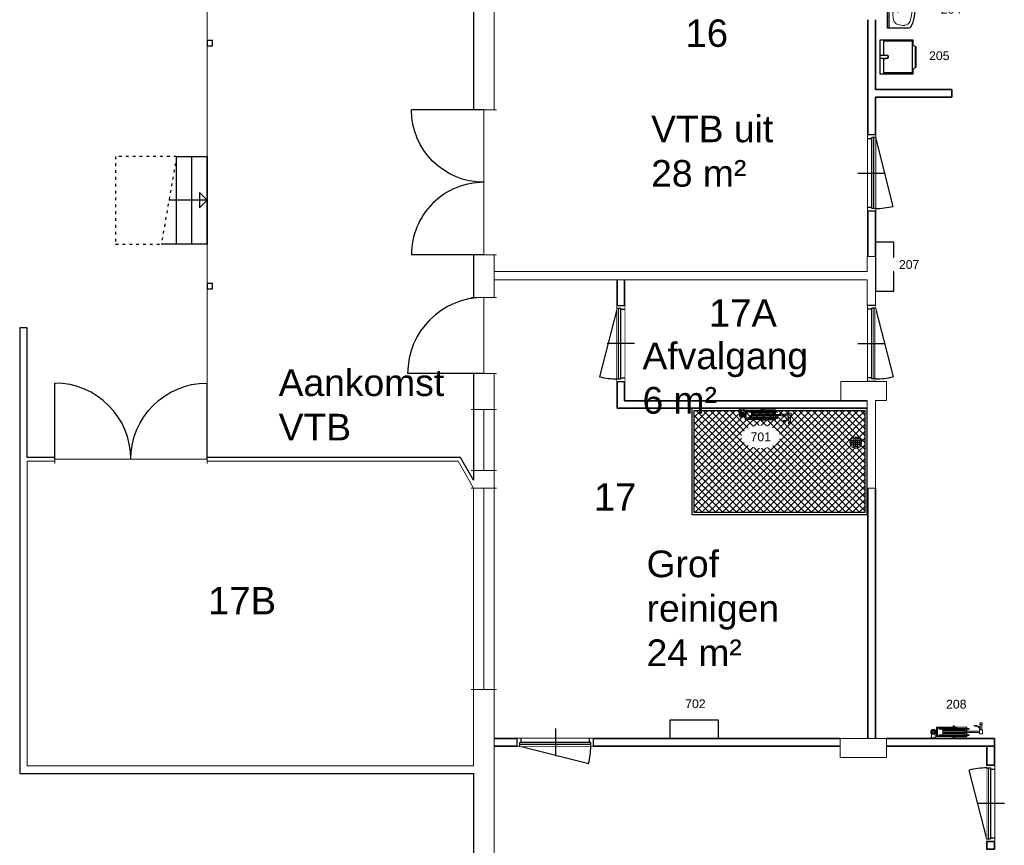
# Model space of a CAD drawing. Header units: millimetres. Extents: x 251300 to 581040, y -9130 to 111283.
# Tile 7 of 57: x 256225 to 269156, y 40448 to 51283. Entities that reach past the tile are written whole.
import ezdxf
from ezdxf.enums import TextEntityAlignment as Align

# ---------------------------------------------------------------- set-up
doc = ezdxf.new("R2010")
doc.units = ezdxf.units.MM
doc.set_wipeout_variables(frame=1)
doc.linetypes.add('ACAD_ISO03W100', pattern=[30, 12, -18])
for name, color, linetype, lineweight in [('APPARAAT1', 2, 'Continuous', 25), ('APPARAAT2', 1, 'Continuous', 20), ('APPARAAT3', 1, 'Continuous', 18), ('BWK ALGEMEEN', 1, 'Continuous', 25), ('BWK MUREN', 3, 'Continuous', 35), ('POSITIENUMMER', 141, 'Continuous', 20), ('TEKST PS', 10, 'Continuous', 9), ('X-L21_C_buitenwanden', 7, 'Continuous', 30), ('X-L22_C_binnenwand', 7, 'Continuous', 13), ('X-L24_C_trappen hellingen', 1, 'Continuous', 5), ('X-L28_C_hoofddraagconstructie', 7, 'Continuous', 30), ('X-L32_C_binnenwandopeningen', 1, 'Continuous', 5), ('X-T22_C_ruimtelabel', 7, 'Continuous', 5)]:
    doc.layers.add(name, color=color, linetype=linetype, lineweight=lineweight)
doc.styles.add('PS', font='arial.ttf')
doc.styles.get("Standard").update_dxf_attribs({"font": 'arial.ttf'})

# ---------------------------------------------------------------- blocks, each defined once
blk = doc.blocks.new('DVDVB_32_-S-_Raam')
at = {"linetype": 'Continuous', "lineweight": 13}
blk.add_wipeout([(0, 0.5), (1, 0.5), (1, -0.5), (0, -0.5)], dxfattribs=at)
at = {"color": 1, "linetype": 'ByBlock', "lineweight": -2}
for p, q in [((0, -0.5), (0, 0.5)), ((1, -0.5), (1, 0.5)), ((0, 0), (1, 0))]:
    blk.add_line(p, q, dxfattribs=at)
blk = doc.blocks.new('DVDVB_28_-S-_KolomRechthoek')
at = {"color": 0, "linetype": 'ByBlock', "lineweight": -2}
blk.add_lwpolyline([(0, 0), (1, 0), (1, 1), (0, 1)], close=True, dxfattribs=at)
blk = doc.blocks.new('DVDVB_32_-S-_Deur')
at = {"linetype": 'Continuous', "lineweight": 13}
blk.add_wipeout([(0, -0.5), (1, -0.5), (1, 0.5), (0, 0.5)], dxfattribs=at)
at = {"color": 0, "linetype": 'ByBlock', "lineweight": -2}
for p, q in [((0, -0.5), (0, 0.5)), ((1, -0.5), (1, 0.5)), ((0, 0), (1, 0))]:
    blk.add_line(p, q, dxfattribs=at)
blk = doc.blocks.new('DVDVB_32_-S-_DubbelDeur')
at = {"linetype": 'Continuous', "lineweight": 13}
blk.add_wipeout([(0, -0.5), (1, -0.5), (1, 0.5), (0, 0.5)], dxfattribs=at)
at = {"color": 0, "linetype": 'ByBlock', "lineweight": -2}
for p, q in [((0, -0.5), (0, 0.5)), ((1, -0.5), (1, 0.5)), ((0, 0), (1, 0))]:
    blk.add_line(p, q, dxfattribs=at)
blk = doc.blocks.new('*U18')
at = {"layer": 'BWK ALGEMEEN'}
for p, q in [((35, 0), (937, 229)), ((1000, 0), (0, 0)), ((1000, -100), (0, -100))]:
    blk.add_line(p, q, dxfattribs=at)
blk.add_arc((22, 0), 943, 0, 14.0574, dxfattribs=at)
blk.add_wipeout([(1000, 0), (1000, -100), (0, -100), (0, 0)]).dxf.layer = 'BWK ALGEMEEN'
for p, q in [((500, -231), (500, 131)), ((0, 0), (0, -100)), ((35, 0), (35, -50)), ((965, 0), (965, -50)), ((1000, 0), (1000, -100)), ((965, -20), (35, -20)), ((965, -50), (35, -50)), ((50, -50), (50, -100)), ((950, -50), (950, -100))]:
    blk.add_line(p, q, dxfattribs=at)
blk = doc.blocks.new('*U17')
at = {"layer": 'BWK ALGEMEEN'}
for p, q in [((1000, 0), (0, 0)), ((1000, -100), (0, -100)), ((35, -100), (937, -329))]:
    blk.add_line(p, q, dxfattribs=at)
blk.add_arc((22, -100), 943, 345.9426, 0, dxfattribs=at)
blk.add_wipeout([(1000, -100), (1000, 0), (0, 0), (0, -100)]).dxf.layer = 'BWK ALGEMEEN'
for p, q in [((500, 131), (500, -231)), ((0, -100), (0, 0)), ((50, -50), (50, 0)), ((950, -50), (950, 0)), ((1000, -100), (1000, 0)), ((965, -50), (35, -50)), ((35, -100), (35, -50)), ((965, -80), (35, -80)), ((965, -100), (965, -50))]:
    blk.add_line(p, q, dxfattribs=at)
blk = doc.blocks.new('*U19')
at = {"layer": 'BWK ALGEMEEN'}
for p, q in [((0, 0), (1000, 0)), ((0, -100), (1000, -100)), ((965, -100), (63, -329))]:
    blk.add_line(p, q, dxfattribs=at)
blk.add_arc((978, -100), 943, 180, 194.0574, dxfattribs=at)
blk.add_wipeout([(0, -100), (0, 0), (1000, 0), (1000, -100)]).dxf.layer = 'BWK ALGEMEEN'
for p, q in [((500, 131), (500, -231)), ((0, -100), (0, 0)), ((50, -50), (50, 0)), ((950, -50), (950, 0)), ((1000, -100), (1000, 0)), ((35, -50), (965, -50)), ((35, -100), (35, -50)), ((35, -80), (965, -80)), ((965, -100), (965, -50))]:
    blk.add_line(p, q, dxfattribs=at)
blk = doc.blocks.new('handenwasbak')
at = {"layer": 'APPARAAT1'}
for p, q in [((-240, -270), (-240, 0)), ((240, 0), (240, -270))]:
    blk.add_line(p, q, dxfattribs=at)
blk.add_lwpolyline([(240, 0), (-240, 0), (-240, 0), (240, 0)], close=True, dxfattribs=at)
for centre, radius, start, end in [((-190, -270), 50, 180, 246.0264), ((0, 158), 518, 246.0264, 293.9736), ((190, -270), 50, 293.9736, 0)]:
    blk.add_arc(centre, radius, start, end, dxfattribs=at)
at = {"layer": 'APPARAAT2'}
for p, q in [((127, -138), (176, -54)), ((190, -62), (141, -147))]:
    blk.add_line(p, q, dxfattribs=at)
blk.add_lwpolyline([(240, -20), (-240, -20), (-240, -20), (240, -20)], close=True, dxfattribs=at)
for radius in [30, 20]:
    blk.add_circle((0, -138), radius, dxfattribs=at)
for centre, radius, start, end in [((-115, -159), 80, 101.0046, 162.2861), ((0, -752), 685, 78.9954, 101.0046), ((115, -159), 80, 60.1773, 78.9954), ((183, -58), 17.7, 267.8981, 212.1019), ((115, -159), 80, 17.7139, 48.238), ((183, -58), 8.28, 330, 150), ((47, -211), 251, 162.2861, 183.3147), ((-123, -220), 80, 183.3147, 251.9422), ((134, -142), 8.28, 150, 330), ((123, -220), 80, 288.0578, 356.6853), ((-47, -211), 251, 356.6853, 17.7139), ((0, 158), 478, 251.9422, 288.0578)]:
    blk.add_arc(centre, radius, start, end, dxfattribs=at)
blk = doc.blocks.new('tourped')
at = {"layer": 'APPARAAT1'}
for p, q in [((440, 0), (0, 0)), ((0, 0), (0, -440)), ((200, -90), (200, 0)), ((240, -90), (240, 0)), ((440, -440), (440, 0)), ((10, -60), (10, -420)), ((200, -50), (20, -50)), ((420, -50), (240, -50)), ((430, -420), (430, -60)), ((0, -440), (65, -440)), ((20, -430), (420, -430)), ((60, -430), (87, -480)), ((82, -470), (358, -470)), ((87, -480), (353, -480)), ((380, -430), (353, -480)), ((375, -440), (440, -440))]:
    blk.add_line(p, q, dxfattribs=at)
for centre, radius, start, end in [((20, -60), 10, 90, 180), ((220, -90), 20, 180, 0), ((420, -60), 10, 0, 90), ((20, -420), 10, 180, 270), ((420, -420), 10, 270, 0)]:
    blk.add_arc(centre, radius, start, end, dxfattribs=at)
at = {"layer": 'APPARAAT2'}
for p, q in [((15, -60), (15, -420)), ((195, -55), (20, -55)), ((195, -90), (195, -55)), ((420, -55), (245, -55)), ((245, -90), (245, -55)), ((425, -420), (425, -60)), ((20, -425), (420, -425))]:
    blk.add_line(p, q, dxfattribs=at)
for centre, radius, start, end in [((20, -60), 5, 90, 180), ((220, -90), 25, 180, 0), ((420, -60), 5, 0, 90), ((20, -420), 5, 180, 270), ((420, -420), 5, 270, 0)]:
    blk.add_arc(centre, radius, start, end, dxfattribs=at)
blk = doc.blocks.new('POSITIENUMMER')
at = {"layer": 'POSITIENUMMER', "style": 'PS', "flags": 1}
for tag, p in [('AFMETINGEN', (-1.22, -10.86)), ('OMSCHRIJVING', (-1.22, -14.79)), ('OPMERKINGEN', (-1.22, -18.98))]:
    blk.add_attdef(tag, p, '', height=2.8, dxfattribs=at)
blk.add_wipeout([(-5.03, 0), (-5.03, 0.11), (-5.02, 0.2), (-5, 0.34), (-4.97, 0.48), (-4.93, 0.6), (-4.86, 0.76), (-4.78, 0.92), (-4.69, 1.07), (-4.6, 1.2), (-4.54, 1.27), (-4.48, 1.34), (-4.43, 1.4), (-4.35, 1.49), (-4.26, 1.57), (-4.18, 1.64), (-4.07, 1.73), (-3.91, 1.86), (-3.77, 1.95), (-3.62, 2.05), (-3.49, 2.12), (-3.31, 2.22), (-3.18, 2.29), (-3.02, 2.36), (-2.86, 2.43), (-2.72, 2.48), (-2.53, 2.55), (-2.36, 2.61), (-2.17, 2.66), (-2, 2.71), (-1.73, 2.77), (-1.53, 2.81), (-1.37, 2.84), (-1.13, 2.88), (-0.93, 2.9), (-0.73, 2.92), (-0.52, 2.93), (-0.28, 2.95), (-0.09, 2.95), (0.17, 2.95), (0.35, 2.94), (0.58, 2.93), (0.78, 2.91), (1, 2.89), (1.15, 2.87), (1.32, 2.85), (1.47, 2.82), (1.68, 2.78), (1.88, 2.74), (2.01, 2.7), (2.16, 2.67), (2.37, 2.6), (2.54, 2.55), (2.65, 2.51), (2.78, 2.46), (2.91, 2.41), (3.05, 2.34), (3.21, 2.27), (3.32, 2.22), (3.46, 2.14), (3.61, 2.06), (3.73, 1.98), (3.85, 1.9), (4, 1.79), (4.11, 1.7), (4.21, 1.62), (4.33, 1.5), (4.43, 1.4), (4.53, 1.29), (4.62, 1.17), (4.69, 1.06), (4.77, 0.94), (4.83, 0.83), (4.89, 0.7), (4.93, 0.6), (4.97, 0.47), (4.99, 0.38), (5.02, 0.23), (5.03, 0.13), (5.03, 0.07), (5.03, 0.04), (5.03, -0.07), (5.02, -0.18), (5.02, -0.17), (5.01, -0.3), (4.96, -0.48), (4.92, -0.62), (4.88, -0.73), (4.79, -0.9), (4.74, -0.99), (4.69, -1.08), (4.62, -1.17), (4.52, -1.29), (4.44, -1.39), (4.37, -1.46), (4.28, -1.55), (4.2, -1.63), (4.05, -1.75), (3.95, -1.83), (3.83, -1.91), (3.65, -2.03), (3.52, -2.11), (3.37, -2.19), (3.23, -2.26), (3.12, -2.32), (2.93, -2.4), (2.81, -2.45), (2.67, -2.5), (2.5, -2.56), (2.26, -2.63), (2.12, -2.68), (1.9, -2.73), (1.71, -2.78), (1.55, -2.81), (1.41, -2.83), (1.28, -2.85), (1.11, -2.88), (0.84, -2.91), (0.68, -2.92), (0.46, -2.94), (0.29, -2.95), (0.1, -2.95), (-0.12, -2.95), (-0.33, -2.94), (-0.56, -2.93), (-0.83, -2.91), (-1.09, -2.88), (-1.3, -2.85), (-1.58, -2.8), (-1.83, -2.75), (-2.05, -2.69), (-2.13, -2.67), (-2.15, -2.67), (-2.41, -2.59), (-2.61, -2.52), (-2.79, -2.45), (-2.94, -2.39), (-3.08, -2.33), (-3.25, -2.25), (-3.37, -2.19), (-3.5, -2.12), (-3.64, -2.04), (-3.76, -1.96), (-3.89, -1.87), (-3.97, -1.81), (-4.08, -1.73), (-4.15, -1.67), (-4.32, -1.51), (-4.48, -1.35), (-4.55, -1.26), (-4.64, -1.14), (-4.73, -1), (-4.79, -0.9), (-4.86, -0.77), (-4.91, -0.65), (-4.94, -0.55), (-4.97, -0.44), (-5.01, -0.28), (-5.02, -0.19), (-5.03, -0.07)]).dxf.layer = 'POSITIENUMMER'
at = {"layer": 'POSITIENUMMER'}
blk.add_attdef('POS', text='', height=2.3, dxfattribs=at).set_placement((0, 0), align=Align.MIDDLE)
at = {"layer": 'POSITIENUMMER', "style": 'PS', "flags": 1}
blk.add_attdef('MERK-TYPE', (-1.22, -6.81), '', height=2.8, dxfattribs=at)
blk = doc.blocks.new('*U57')
at = {"layer": 'BWK ALGEMEEN', "lineweight": 9}
h = blk.add_hatch(dxfattribs=at)
h.set_pattern_fill('NET', color=256, scale=20, angle=45, style=0)
h.set_pattern_definition([(45, (-11845.46, -6465.86), (-44.90128, 44.90128), []), (135, (-11845.46, -6465.86), (-44.90128, -44.90128), [])])
edge = h.paths.add_edge_path(flags=16)
edge.add_arc((0, -150), 76, 0, 360)
h.paths.add_polyline_path([(-919, 1970), (420, 1970), (420, -270), (-919, -270)])
at = {"layer": 'BWK ALGEMEEN'}
for p, q in [((-949, -300), (-949, 2000)), ((-949, 2000), (450, 2000)), ((-919, -270), (-919, 1970)), ((-919, 1970), (420, 1970)), ((420, 1970), (420, -270)), ((450, 2000), (450, -300)), ((-949, -300), (450, -300)), ((420, -270), (-919, -270))]:
    blk.add_line(p, q, dxfattribs=at)
at = {"layer": 'BWK ALGEMEEN', "lineweight": 9}
for centre, radius in [((0, -150), 76), ((-54, -123), 9), ((-27, -96), 9), ((-27, -123), 9), ((0, -96), 9), ((0, -123), 9), ((27, -96), 9), ((27, -123), 9), ((54, -123), 9), ((-54, -150), 9), ((-54, -177), 9), ((-27, -150), 9), ((-27, -177), 9), ((-27, -204), 9), ((0, -150), 9), ((0, -177), 9), ((0, -204), 9), ((27, -150), 9), ((27, -177), 9), ((27, -204), 9), ((54, -150), 9), ((54, -177), 9)]:
    blk.add_circle(centre, radius, dxfattribs=at)
blk = doc.blocks.new('*U29')
at = {"layer": 'APPARAAT2'}
for p, q in [((-40, -10), (-40, 0)), ((-40, 0), (40, 0)), ((40, -10), (40, 0)), ((-40, -10), (40, -10)), ((-23, -62), (-23, -10)), ((23, -62), (23, -10)), ((44, -64), (25, -64)), ((44, -110), (25, -110)), ((44, -25), (304, -25)), ((44, -148), (44, -25)), ((54, -35), (272, -35)), ((54, -138), (54, -35)), ((75, -45), (76, -42)), ((76, -49), (75, -45)), ((76, -125), (75, -128)), ((75, -128), (76, -132)), ((76, -42), (80, -40)), ((80, -50), (76, -49)), ((80, -123), (76, -125)), ((80, -40), (464, -40)), ((130, -50), (80, -50)), ((130, -123), (80, -123)), ((239, -22), (439, -22)), ((239, -25), (239, -22)), ((239, -25), (436, -25)), ((260, -17), (263, -8)), ((260, -22), (260, -17)), ((263, -8), (272, -5)), ((272, -5), (280, -8)), ((304, -35), (272, -35)), ((280, -8), (284, -17)), ((284, -17), (284, -22)), ((304, -35), (304, -25)), ((464, -50), (414, -50)), ((464, -123), (414, -123)), ((436, -148), (436, -25)), ((439, -151), (439, -22)), ((464, -40), (467, -42)), ((467, -49), (464, -50)), ((467, -125), (464, -123)), ((467, -42), (469, -45)), ((469, -45), (467, -49)), ((469, -128), (467, -125)), ((467, -132), (469, -128)), ((507, -80), (507, -95)), ((617, -125), (605, -125)), ((605, -125), (605, -139)), ((607, -63), (647, -63)), ((607, -116), (607, -63)), ((647, -116), (607, -116)), ((617, -116), (637, -116)), ((617, -186), (617, -116)), ((637, -116), (637, -186)), ((647, -63), (647, -116)), ((44, -148), (304, -148)), ((54, -138), (272, -138)), ((76, -132), (80, -133)), ((80, -133), (464, -133)), ((239, -148), (436, -148)), ((239, -151), (239, -148)), ((239, -151), (439, -151)), ((260, -151), (260, -157)), ((260, -157), (263, -165)), ((263, -165), (272, -169)), ((304, -138), (272, -138)), ((272, -169), (280, -165)), ((280, -165), (284, -157)), ((284, -157), (284, -151)), ((304, -138), (304, -148)), ((464, -133), (467, -132)), ((637, -186), (617, -186))]:
    blk.add_line(p, q, dxfattribs=at)
for points in [[(-13, -94), (0, -102), (13, -94), (13, -79), (0, -72), (-13, -79)], [(607, -78), (607, -98), (507, -98), (507, -78)], [(642, -186), (642, -206), (612, -206), (612, -186)]]:
    blk.add_lwpolyline(points, close=True, dxfattribs=at)
for centre, radius in [((0, -87), 33.7), ((0, -87), 23.7), ((611, -138), 5.81), ((611, -138), 2.39)]:
    blk.add_circle(centre, radius, dxfattribs=at)
for centre, radius, start, end in [((543, -166), 5, 87.6525, 267.6525), ((547, -76), 85.7, 267.6525, 313.4449), ((547, -76), 95.7, 267.6525, 273.4117), ((557, -174), 5.9, 45.2532, 147.0589), ((547, -76), 95.7, 278.9005, 284.4835), ((576, -170), 5.9, 49.7968, 165.1472), ((547, -76), 95.7, 290.4604, 294.8381), ((593, -163), 5.9, 61.0587, 174.5316), ((547, -76), 95.7, 300.7522, 314.694)]:
    blk.add_arc(centre, radius, start, end, dxfattribs=at)
at = {"layer": 'APPARAAT3'}
for p, q in [((126, -52), (125, -55)), ((125, -55), (126, -64)), ((126, -67), (125, -70)), ((125, -70), (126, -79)), ((126, -82), (125, -85)), ((125, -85), (126, -94)), ((126, -97), (125, -100)), ((125, -100), (126, -109)), ((126, -112), (125, -115)), ((125, -115), (126, -122)), ((130, -50), (126, -52)), ((130, -65), (126, -67)), ((126, -79), (130, -80)), ((130, -80), (126, -82)), ((126, -94), (130, -95)), ((130, -95), (126, -97)), ((126, -109), (130, -110)), ((130, -110), (126, -112)), ((126, -122), (130, -123)), ((172, -50), (130, -50)), ((130, -65), (414, -65)), ((172, -65), (130, -65)), ((130, -80), (436, -80)), ((172, -80), (130, -80)), ((130, -95), (436, -95)), ((172, -95), (130, -95)), ((130, -110), (414, -110)), ((172, -110), (130, -110)), ((130, -123), (414, -123)), ((414, -50), (172, -50)), ((372, -65), (172, -65)), ((372, -80), (172, -80)), ((372, -95), (172, -95)), ((372, -110), (172, -110)), ((414, -65), (372, -65)), ((414, -80), (372, -80)), ((414, -95), (372, -95)), ((414, -110), (372, -110)), ((417, -52), (414, -50)), ((417, -67), (414, -65)), ((414, -80), (417, -79)), ((417, -82), (414, -80)), ((414, -95), (417, -94)), ((417, -97), (414, -95)), ((414, -110), (417, -109)), ((417, -112), (414, -110)), ((414, -123), (417, -122)), ((419, -55), (417, -52)), ((417, -64), (419, -55)), ((419, -70), (417, -67)), ((417, -79), (419, -70)), ((419, -85), (417, -82)), ((417, -94), (419, -85)), ((419, -100), (417, -97)), ((417, -109), (419, -100)), ((419, -115), (417, -112)), ((417, -122), (419, -115)), ((439, -80), (507, -80)), ((439, -95), (507, -95))]:
    blk.add_line(p, q, dxfattribs=at)
blk = doc.blocks.new('*U107')
at = {"layer": 'BWK ALGEMEEN'}
for p, q in [((1000, 0), (0, 0)), ((1000, -100), (0, -100)), ((35, -100), (937, -329))]:
    blk.add_line(p, q, dxfattribs=at)
blk.add_arc((22, -100), 943, 345.9426, 0, dxfattribs=at)
blk.add_wipeout([(1000, -100), (1000, 0), (0, 0), (0, -100)]).dxf.layer = 'BWK ALGEMEEN'
for p, q in [((500, 131), (500, -231)), ((0, -100), (0, 0)), ((50, -50), (50, 0)), ((950, -50), (950, 0)), ((1000, -100), (1000, 0)), ((965, -50), (35, -50)), ((35, -100), (35, -50)), ((965, -80), (35, -80)), ((965, -100), (965, -50))]:
    blk.add_line(p, q, dxfattribs=at)

msp = doc.modelspace()

# ---------------------------------------------------------------- linework, layer by layer
for p, q in [((258284.9, 48338.8), (258284.9, 49488.8)), ((258484.9, 48338.8), (258484.9, 49488.8)), ((258684.9, 48338.8), (258684.9, 49488.8)), ((258684.9, 48913.8), (258184.9, 48913.8))]:
    msp.add_line(p, q)
at = {"linetype": 'ACAD_ISO03W100', "ltscale": 3}
for points in [[(258284.9, 49488.8), (257484.9, 49488.8), (257484.9, 48338.8), (258084.9, 48338.8)], [(258284.9, 49488.8), (258084.9, 48338.8), (258084.9, 48338.8)]]:
    msp.add_lwpolyline(points, dxfattribs=at)
msp.add_lwpolyline([(258284.9, 49488.8), (258684.9, 49488.8), (258684.9, 48338.8), (258084.9, 48338.8)])
msp.add_lwpolyline([(258584.9, 48813.8), (258684.9, 48913.8), (258584.9, 49013.8)], close=True)
at = {"layer": 'APPARAAT1'}
for points in [[(267465.1, 48361.9), (267465.1, 47722.4), (267704.3, 47722.4), (267704.3, 48361.9)], [(264763.3, 41848.8), (265402.8, 41848.8), (265402.8, 42088), (264763.3, 42088)]]:
    msp.add_lwpolyline(points, close=True, dxfattribs=at)
at = {"layer": 'BWK MUREN'}
for p, q in [((267363.7, 48173.8), (267363.7, 51282.9)), ((267465.3, 50366.7), (267466, 51282.9)), ((268465, 50366.7), (268465, 50266.7)), ((267463.9, 48173.8), (267465.3, 50266.7)), ((264069.9, 47868.8), (264069.9, 46183.1)), ((264169.9, 47868.8), (264169.9, 46283.1)), ((264069.9, 46183.1), (267354.9, 46183.1)), ((264169.9, 46283.1), (267354.9, 46283.1)), ((267464.7, 45132.8), (267465.5, 41848.8)), ((262455.2, 41848.8), (267001.9, 41848.8)), ((267606.9, 41848.8), (269026, 41848.8)), ((269026, 41848.8), (269026, 41748.8)), ((262455.2, 41747.9), (267001.9, 41748.8)), ((269026, 41748.8), (267606.9, 41748.8))]:
    msp.add_line(p, q, dxfattribs=at)
for points in [[(267465.3, 50366.7), (268465, 50366.7)], [(267465.3, 50266.7), (268465, 50266.7)], [(267364.7, 45132.8), (267364.7, 41848.8)]]:
    msp.add_lwpolyline(points, dxfattribs=at)
at = {"layer": 'X-L21_C_buitenwanden'}
for p, q in [((256324.9, 47238.8), (256224.9, 47238.8)), ((256224.9, 47238.8), (256224.9, 41388.8)), ((256324.9, 45538.8), (256324.9, 47238.8)), ((262014, 45538.8), (256324.9, 45538.8)), ((256224.9, 41388.8), (262184.9, 41388.8)), ((262184.9, 41388.8), (262184.9, 36253.8))]:
    msp.add_line(p, q, dxfattribs=at)
at = {"layer": 'X-L22_C_binnenwand'}
for p, q in [((262454.9, 55268.8), (262454.9, 50168.8)), ((262454.9, 50168.8), (262454.9, 47978.8)), ((261984.9, 45488.8), (256324.9, 45488.8)), ((256324.9, 45488.8), (256324.9, 41488.8)), ((262455.2, 42081.5), (262454.9, 35983.8)), ((256324.9, 41488.8), (262184.9, 41488.8))]:
    msp.add_line(p, q, dxfattribs=at)
msp.add_lwpolyline([(267001.9, 41598.8), (267606.9, 41598.8), (267606.9, 41848.8), (267001.9, 41848.8)], close=True, dxfattribs=at)
at = {"layer": 'X-L24_C_trappen hellingen'}
msp.add_line((258684.9, 59378.8), (258684.9, 45538.8), dxfattribs=at)

# ---------------------------------------------------------------- block references
at = {"xscale": 50, "yscale": 50, "zscale": 50}
for p, values in [((268456.4, 51421), {'POS': '204'}), ((265099.1, 42305.6), {'POS': '702'}), ((268525.6, 42300.1), {'POS': '208'})]:
    msp.add_blockref('POSITIENUMMER', p, dxfattribs=at).add_auto_attribs(values)
at = {"layer": 'APPARAAT1', "rotation": 90}
msp.add_blockref('tourped', (267520.2, 50574.7), dxfattribs=at)
at = {"layer": 'APPARAAT2', "rotation": 90}
for name, p in [('handenwasbak', (267622.2, 51412.2)), ('*U57', (267054.9, 45733.1))]:
    msp.add_blockref(name, p, dxfattribs=at)
at = {"layer": 'APPARAAT2'}
msp.add_blockref('*U29', (265710.1, 46183.1), dxfattribs=at)
at = {"layer": 'APPARAAT2', "xscale": -1, "rotation": 180}
msp.add_blockref('*U29', (268223.3, 41848.8), dxfattribs=at)
at = {"layer": 'BWK ALGEMEEN', "rotation": 270}
for name, p in [('*U18', (267465.3, 47533.8)), ('*U19', (269025.3, 41498.1))]:
    msp.add_blockref(name, p, dxfattribs=at)
at = {"layer": 'X-L28_C_hoofddraagconstructie', "xscale": 70, "yscale": 70}
for p in [(258684.9, 50938.8), (258684.9, 47748.8)]:
    msp.add_blockref('DVDVB_28_-S-_KolomRechthoek', p, dxfattribs=at)
at = {"layer": 'X-L32_C_binnenwandopeningen'}
for p, xscale, yscale, rotation in [((262319.9, 46168.8), 800, 330, 270), ((262319.1, 42493.8), 2643.120869, 333, 90)]:
    msp.add_blockref('DVDVB_32_-S-_Raam', p, dxfattribs=dict(at, xscale=xscale, yscale=yscale, rotation=rotation))

# ---------------------------------------------------------------- texts
at = {"layer": 'TEKST PS', "char_height": 350, "width": 2546.168, "attachment_point": 1, "style": 'PS'}
for s, insert in [('\\PVTB uit \\P28 m²', (264517.7, 50608.5)), ('Afvalgang 6 m²', (264404.3, 47046.4)), ('Aankomst\\PVTB', (259625.8, 46694.2)), ('Grof reinigen\\P24 m²', (264458.1, 44316.4))]:
    msp.add_mtext(s, dxfattribs=dict(at, insert=insert))
at = {"layer": 'X-T22_C_ruimtelabel'}
for s, p in [('16', (265248.4, 51106.8)), ('17A', (265723, 47433.1)), ('17', (264044.7, 45019.8)), ('17B', (259145.3, 43657.3))]:
    msp.add_text(s, height=360, dxfattribs=at).set_placement(p, align=Align.MIDDLE_CENTER)

# ---------------------------------------------------------------- next in the draw order: linework, layer by layer
at = {"layer": 'BWK MUREN'}
for points in [[(268925.3, 41498.1), (269026, 41498.1), (269026, 41748.8), (268925.3, 41748.8)], [(268925.3, 40498.1), (269026, 40498.1), (269026, 40398), (268925.3, 40398)]]:
    msp.add_lwpolyline(points, close=True, dxfattribs=at)
at = {"layer": 'X-L21_C_buitenwanden'}
for p, q in [((262184.9, 71478.8), (262184.9, 45238.2)), ((262184.9, 45238.2), (262014, 45538.8))]:
    msp.add_line(p, q, dxfattribs=at)
at = {"layer": 'X-L22_C_binnenwand'}
for p, q in [((262454.9, 47868.8), (262454.9, 45368.8)), ((262454.9, 46168.8), (262455, 41848.8)), ((262184.9, 45137), (261984.9, 45488.8)), ((262184.9, 41488.8), (262184.9, 45137))]:
    msp.add_line(p, q, dxfattribs=at)
msp.add_lwpolyline([(267008.4, 46283.8), (267354.9, 46283.8), (267354.9, 45132.8), (267464.7, 45132.8), (267464.7, 46283.8), (267606.9, 46283.8), (267606.9, 46533.8), (267008.4, 46533.8)], close=True, dxfattribs=at)

# ---------------------------------------------------------------- next in the draw order: block references
at = {"xscale": 50, "yscale": 50, "zscale": 50}
for p, values in [((268301.9, 50810.5), {'POS': '205'}), ((267906, 48070.1), {'POS': '207'}), ((265957.2, 45808.4), {'POS': '701'})]:
    msp.add_blockref('POSITIENUMMER', p, dxfattribs=at).add_auto_attribs(values)
at = {"layer": 'BWK ALGEMEEN', "rotation": 270}
for name, p in [('*U18', (267464, 49770.4)), ('*U17', (264170.1, 47533.8))]:
    msp.add_blockref(name, p, dxfattribs=at)
at = {"layer": 'BWK ALGEMEEN'}
msp.add_blockref('*U107', (262760.3, 41848.8), dxfattribs=at)
at = {"layer": 'X-L32_C_binnenwandopeningen', "xscale": 2000, "yscale": 110}
msp.add_blockref('DVDVB_32_-S-_DubbelDeur', (256684.9, 45513.8), dxfattribs=at)

# ---------------------------------------------------------------- next in the draw order: linework, layer by layer
at = {"color": 0, "linetype": 'ByBlock', "lineweight": -2}
for p, q in [((256684.9, 45513.8), (256684.9, 46513.8)), ((258684.9, 45513.8), (258684.9, 46513.8))]:
    msp.add_line(p, q, dxfattribs=at)
msp.add_ellipse((256684.9, 45513.8), major_axis=(-707.1, 707.1), ratio=1, start_param=3.9269908, end_param=5.4977871, dxfattribs=at)
at = {"color": 0, "linetype": 'ByBlock', "lineweight": -2, "extrusion": (0, 0, -1)}
msp.add_ellipse((258684.9, 45513.8), major_axis=(707.1, 707.1), ratio=1, start_param=3.9269908, end_param=5.4977871, dxfattribs=at)

# ---------------------------------------------------------------- next in the draw order: block references
at = {"layer": 'X-L32_C_binnenwandopeningen', "yscale": 330}
for name, p, xscale, rotation in [('DVDVB_32_-S-_DubbelDeur', (262319.9, 48198.8), 1900, 90), ('DVDVB_32_-S-_Deur', (262319.9, 47638.8), 1000, 270)]:
    msp.add_blockref(name, p, dxfattribs=dict(at, xscale=xscale, rotation=rotation))

# ---------------------------------------------------------------- next in the draw order: linework, layer by layer
at = {"color": 0, "linetype": 'ByBlock', "lineweight": -2}
for p, q in [((262319.9, 50098.8), (261369.9, 50098.8)), ((262319.9, 48198.8), (261369.9, 48198.8)), ((262319.9, 46638.8), (261319.9, 46638.8))]:
    msp.add_line(p, q, dxfattribs=at)
at = {"color": 0, "linetype": 'ByBlock', "lineweight": -2, "extrusion": (0, 0, -1)}
msp.add_ellipse((262319.9, 50098.8), major_axis=(671.8, 671.8), ratio=1, start_param=2.3561945, end_param=3.9269908, dxfattribs=at)
at = {"color": 0, "linetype": 'ByBlock', "lineweight": -2}
for centre, major_axis, start_param, end_param in [((262319.9, 48198.8), (-671.8, 671.8), -0.7853982, 0.7853982), ((262319.9, 46638.8), (707.1, 707.1), 0.7853982, 2.3561945)]:
    msp.add_ellipse(centre, major_axis=major_axis, ratio=1, start_param=start_param, end_param=end_param, dxfattribs=at)
at = {"layer": 'X-L22_C_binnenwand'}
msp.add_lwpolyline([(267354.9, 48173.8), (267465.1, 48173.8), (267465.1, 47533.8), (267354.9, 47533.8), (267354.9, 47868.8), (262454.9, 47868.8), (262454.9, 47978.8), (267354.9, 47978.8)], close=True, dxfattribs=at)

doc.saveas('drawing.dxf')
